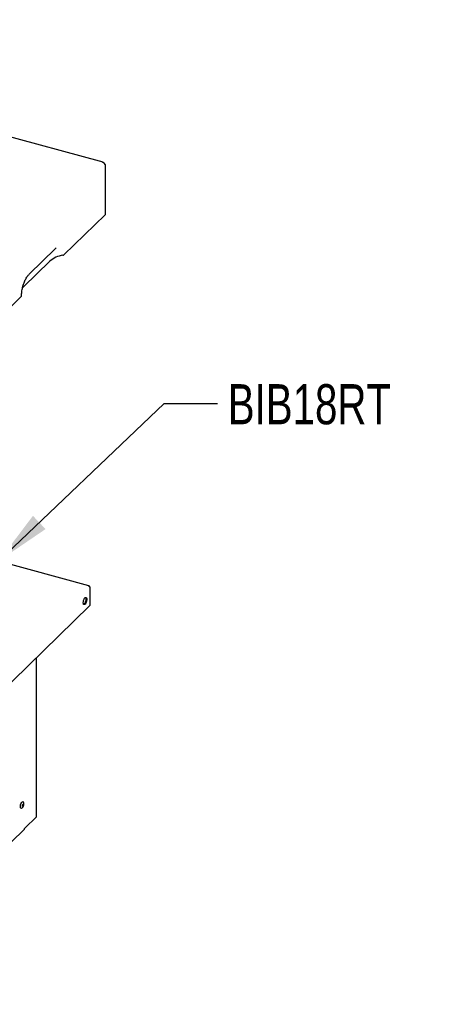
# Model space of a CAD drawing. Header units: inches. Extents: x 35 to 165, y 14 to 115.
# Tile 40 of 40: x 149 to 161, y 82 to 110. Entities that reach past the tile are written whole.
import ezdxf

# ---------------------------------------------------------------- set-up
doc = ezdxf.new("R2010")
doc.units = ezdxf.units.IN
doc.header["$LTSCALE"] = 12
doc.header["$MEASUREMENT"] = 0
doc.layers.add('FORMAT', color=7, linetype='Continuous')
doc.styles.add('SLDTEXTSTYLE0', font='TXT', dxfattribs={"width": 0.75})
doc.dimstyles.new('SLDDIMSTYLE2', dxfattribs={"dimtxt": 0.18, "dimasz": 1.56, "dimexe": 0, "dimexo": 0.0625, "dimgap": 0, "dimtad": 0, "dimtih": 1, "dimtoh": 1, "dimdec": 0, "dimrnd": 1e-09, "dimzin": 0, "dimdsep": 46, "dimlunit": 5, "dimtxsty": 'Standard', "dimsah": 1, "dimcen": 0.09, "dimadec": 0, "dimazin": 0, "dimtfac": 1.56, "dimtdec": 0, "dimtofl": 0, "dimtmove": 0, "dimatfit": 3, "dimfxl": 0, "dimfrac": 2, "dimtolj": 1, "dimtzin": 0, "dimarcsym": 0})

msp = doc.modelspace()

# ---------------------------------------------------------------- linework, layer by layer
at = {"color": 7, "linetype": 'Continuous', "lineweight": 25}
for p, q in [((151.5498, 105.9635), (136.8382, 109.9618)), ((151.5649, 105.9516), (151.5384, 105.9588)), ((151.6034, 105.9039), (151.6034, 104.4947)), ((151.6034, 104.4947), (150.4524, 103.3713)), ((149.4743, 102.8239), (150.2103, 103.5422)), ((150.2082, 103.5403), (150.2343, 103.5628)), ((150.0554, 103.1907), (149.3195, 102.4724)), ((149.2541, 102.2017), (146.2522, 99.2717)), ((151.1525, 94.0868), (136.9599, 97.944)), ((151.1812, 94.0411), (151.1812, 93.5531)), ((144.3126, 86.8364), (151.1702, 93.5296)), ((149.6829, 87.6228), (149.6829, 92.078)), ((149.3514, 87.2925), (149.6769, 87.6102)), ((144.3073, 82.3539), (149.3416, 87.2675))]:
    msp.add_line(p, q, dxfattribs=at)
at = {"color": 7, "linetype": 'Continuous', "lineweight": 25, "flags": 128}
for points in [[(151.5384, 105.9588), (151.5423, 105.962), (151.5461, 105.9636), (151.5497, 105.9635), (151.5527, 105.9619), (151.5553, 105.9587), (151.5571, 105.9541), (151.5573, 105.9537)], [(149.2823, 102.4295), (149.2929, 102.4434), (149.3195, 102.4724)], [(150.9934, 93.6138), (150.9961, 93.6457), (151.0038, 93.6794), (151.0157, 93.7112), (151.0305, 93.7377), (151.0467, 93.7559), (151.0624, 93.7639), (151.076, 93.7609), (151.0859, 93.7471), (151.0912, 93.7241), (151.0912, 93.6943), (151.0859, 93.6611), (151.076, 93.6279), (151.0624, 93.5983), (151.0467, 93.5757), (151.0305, 93.5624), (151.0157, 93.5599), (151.0038, 93.5684), (150.9961, 93.587), (150.9934, 93.6138)], [(151.0563, 93.762), (151.0607, 93.754), (151.066, 93.731), (151.066, 93.7012), (151.0607, 93.6679), (151.0507, 93.6347), (151.0372, 93.6052), (151.0215, 93.5826), (151.0053, 93.5693), (151.0037, 93.5685)], [(149.2661, 87.8511), (149.2566, 87.8473), (149.244, 87.8501), (149.2348, 87.8628), (149.23, 87.8841), (149.23, 87.9116), (149.2348, 87.9424), (149.244, 87.9731), (149.2566, 88.0004), (149.2711, 88.0213), (149.286, 88.0336), (149.2997, 88.0359), (149.3108, 88.028), (149.3131, 88.0243)], [(149.32, 87.9501), (149.3187, 87.9372), (149.3151, 87.9238), (149.3097, 87.9119), (149.3034, 87.9034), (149.297, 87.8995), (149.2916, 87.9008), (149.288, 87.9072), (149.2867, 87.9177), (149.288, 87.9306), (149.2916, 87.944), (149.297, 87.9559), (149.3034, 87.9644), (149.3097, 87.9683), (149.3151, 87.967), (149.3187, 87.9606), (149.32, 87.9501)], [(149.3179, 87.9481), (149.3168, 87.9368), (149.3136, 87.9251), (149.3089, 87.9147), (149.3034, 87.9072), (149.2978, 87.9038), (149.2931, 87.905), (149.2899, 87.9106), (149.2888, 87.9197), (149.2899, 87.931), (149.2931, 87.9427), (149.2978, 87.9531), (149.3034, 87.9606), (149.3089, 87.964), (149.3136, 87.9628), (149.3168, 87.9572), (149.3179, 87.9481)], [(149.3139, 87.9492), (149.3128, 87.9379), (149.3097, 87.9261), (149.3049, 87.9158), (149.2994, 87.9083), (149.2938, 87.9049), (149.2933, 87.9048)]]:
    msp.add_lwpolyline(points, dxfattribs=at)
at = {"color": 7, "linetype": 'Continuous', "lineweight": 25}
for centre, radius, start, end in [((151.5506, 105.9007), 0.0528, 3.39151, 74.33386), ((150.5286, 102.6355), 0.7296, 98.47656, 130.43956), ((150.4119, 103.4189), 0.0625, 278.47732, 310.44), ((149.241, 102.2168), 0.02, 311.06597, 357.53487), ((149.2977, 87.9524), 0.0166, 348.73788, 44.76725), ((149.6655, 87.6234), 0.0174, 310.63519, 358.00224), ((149.3175, 87.2913), 0.0339, 315.35517, 1.91154)]:
    msp.add_arc(centre, radius, start, end, dxfattribs=at)
for points, knots in [([(149.2609, 102.2159), (149.2611, 102.2255), (149.2614, 102.2531), (149.265, 102.3022), (149.2731, 102.3631), (149.2853, 102.4258), (149.3012, 102.4888), (149.3205, 102.5507), (149.3428, 102.6102), (149.3675, 102.6657), (149.394, 102.7162), (149.4214, 102.7603), (149.4487, 102.7971), (149.466, 102.8152), (149.4743, 102.8239)], [0, 0, 0, 0, 0.04581913, 0.13259721, 0.2199469, 0.3077757, 0.39587544, 0.48407017, 0.57216043, 0.65995607, 0.74726123, 0.83383313, 0.91937905, 1, 1, 1, 1]), ([(151.1665, 94.0681), (151.1657, 94.071), (151.1637, 94.0786), (151.1571, 94.0857), (151.1477, 94.0886), (151.1406, 94.085), (151.137, 94.0832)], [0, 0, 0, 0, 0.1677396, 0.4451582, 0.7225787, 1, 1, 1, 1]), ([(151.137, 94.0832), (151.1425, 94.0823), (151.148, 94.0804), (151.1583, 94.0751), (151.163, 94.0716), (151.1711, 94.0637), (151.1744, 94.0593), (151.1793, 94.0502), (151.1807, 94.0455), (151.1812, 94.0411)], [0, 0, 0, 0, 0.25, 0.25, 0.5, 0.5, 0.75, 0.75, 1, 1, 1, 1]), ([(151.1812, 93.5531), (151.1802, 93.5477), (151.1785, 93.5386), (151.1722, 93.5325), (151.1696, 93.5301)], [0, 0, 0, 0, 0.5942941, 1, 1, 1, 1]), ([(149.2655, 87.8508), (149.2696, 87.8535), (149.282, 87.8615), (149.2967, 87.8776), (149.3117, 87.9011), (149.3175, 87.9183), (149.3211, 87.9291)], [0, 0, 0, 0, 0.1506416, 0.4530235, 0.6590843, 1, 1, 1, 1]), ([(149.3211, 87.9291), (149.3236, 87.9409), (149.327, 87.9574), (149.3262, 87.9824), (149.3229, 88.0032), (149.3161, 88.0178), (149.3128, 88.0247)], [0, 0, 0, 0, 0.3622444, 0.5069613, 0.76392231, 1, 1, 1, 1])]:
    msp.add_open_spline(points, degree=3, knots=knots, dxfattribs=at)

# ---------------------------------------------------------------- texts
at = {"layer": 'FORMAT', "insert": (155.0461, 99.7425), "char_height": 1.125, "attachment_point": 1, "style": 'SLDTEXTSTYLE0'}
msp.add_mtext('BIB18RT', dxfattribs=at)

# ---------------------------------------------------------------- leaders
at = {"layer": 'FORMAT'}
msp.add_leader([(148.6289, 94.7886), (153.2594, 99.1989), (154.7594, 99.1989)], dimstyle='SLDDIMSTYLE2', dxfattribs=at)

doc.saveas('drawing.dxf')
